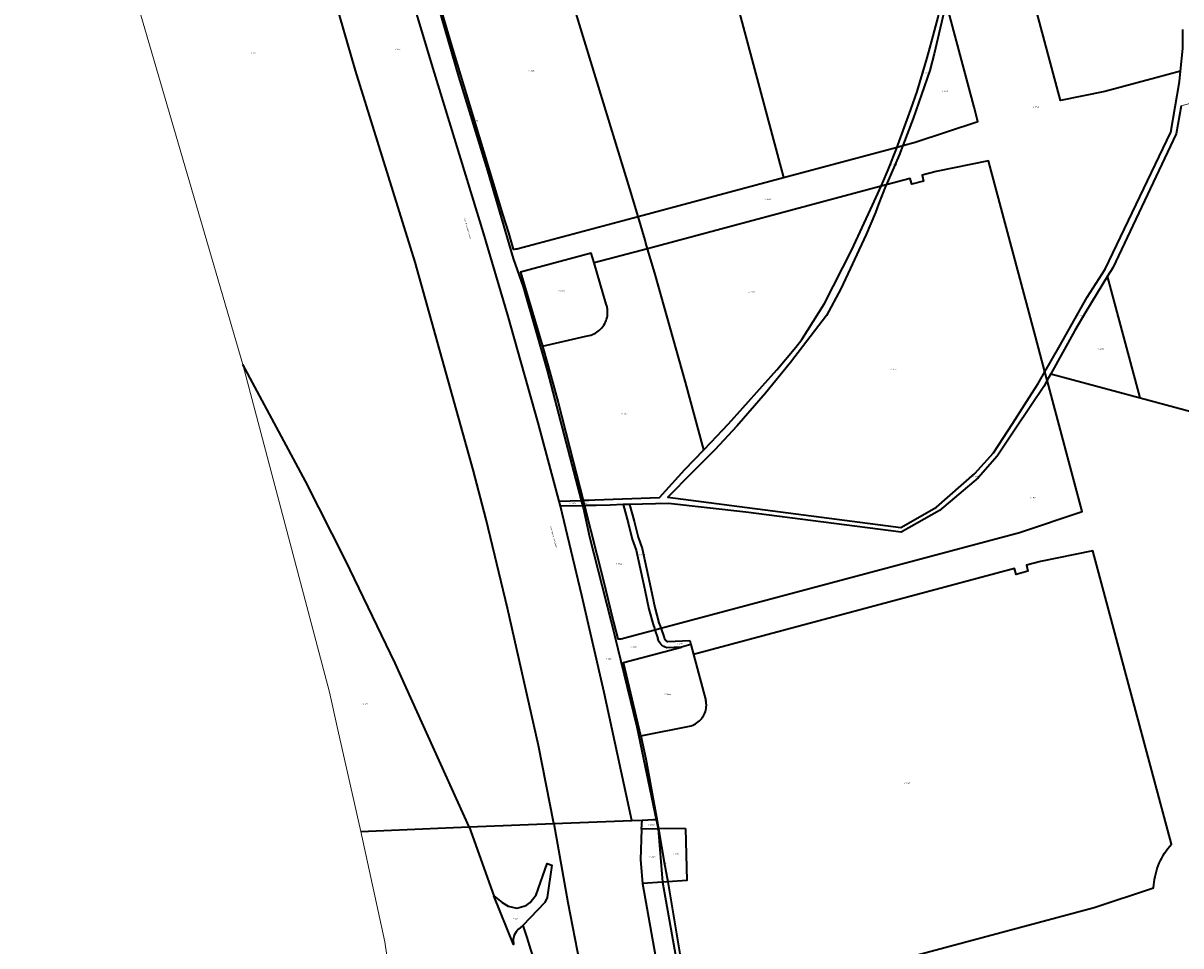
# Model space of a CAD drawing. Header units: metres. Extents: x 102498 to 104230, y 417239 to 420360.
# Tile 4 of 12: x 102528 to 103286, y 418372 to 418976. Entities that reach past the tile are written whole.
import ezdxf
from ezdxf.enums import TextEntityAlignment as Align
from ezdxf.lldxf.tags import DXFTag

# ---------------------------------------------------------------- set-up
doc = ezdxf.new("R2010")
doc.units = ezdxf.units.M
for name, color, linetype, lineweight in [('B-WE-KG-GRENS_PERCEEL-GV', 150, 'Continuous', 18), ('B-WE-KG-GRENS_PERCEEL-S @ 0.5', 150, 'Continuous', 25), ('B-WE-OG-BEBOUWING_STRAATNAAM-T18', 10, 'Continuous', 18), ('N-WE-KG-GRENS_KADASTRAAL-G', 150, 'KG-KADASTRAAL', 35)]:
    doc.layers.add(name, color=color, linetype=linetype, lineweight=lineweight)
doc.styles.add('NLCS-ISO', font='NLCS-ISO.ttf')
doc.styles.add('NLCS-ISO-ANNOTATIEF-T18', font='NLCS-ISO.ttf', dxfattribs={"height": 1.8})
doc.styles.get("Standard").update_dxf_attribs({"font": 'arial.ttf'})
tags = doc.linetypes.add('KG-KADASTRAAL', pattern='A,5.5,-2,["K",Standard,S=1.8,R=0,X=0,Y=-0.9],-2,5.5,-2,[5,NLCS.SHX,S=0.75,R=0,X=0,Y=0],-2', length=19).pattern_tags.tags
tags[6] = DXFTag(74, 10)

# ---------------------------------------------------------------- blocks, each defined once
blk = doc.blocks.new('SKG-PERCEELNUMMER-SO')
at = {"style": 'NLCS-ISO', "oblique": 10, "flags": 1}
for tag, p in [('GEMEENTECODE', (0, 2.6)), ('PERCEELGROOTTE', (0, -2.4))]:
    blk.add_attdef(tag, text='', height=1.8, dxfattribs=at).set_placement(p, align=Align.MIDDLE_CENTER)
at = {"style": 'NLCS-ISO', "oblique": 10}
blk.add_attdef('SECTIE', text='', height=1.8, dxfattribs=at).set_placement((-0.5, 0), align=Align.MIDDLE_RIGHT)
blk.add_attdef('PERCEELNUMMER', text='', height=1.8, dxfattribs=at).set_placement((0.5, 0), align=Align.MIDDLE_LEFT)

msp = doc.modelspace()

# ---------------------------------------------------------------- linework, layer by layer
at = {"layer": 'B-WE-KG-GRENS_PERCEEL-GV'}
for points in [[(102652.957, 419324.337), (102650.226, 419338.626), (102528.416, 419319.664), (102546.38, 419220.78), (102561.173, 419159.743), (102599.37, 419002.14), (102672.151, 418752.275), (102713.308, 418675.811), (102739.355, 418624.013), (102772.019, 418556.688), (102793.56, 418508.746), (102820.484, 418449.499), (102875.777, 418451.655), (102865.854, 418502.705), (102845.452, 418592.773), (102831.521, 418650.631), (102823.048, 418683.314), (102785.037, 418819.338), (102746.069, 418944.691), (102730.631, 418997.826), (102712.308, 419065.91), (102690.239, 419148.459), (102682.204, 419182.834), (102655.29, 419312.129)], [(103130.692, 418996.496), (103122.756, 419026.14), (103094.579, 419131.403), (103091.765, 419141.913), (103057.483, 419134.906), (103048.3, 419132.447), (103049.334, 419128.583), (103041.606, 419126.515), (103040.572, 419130.379), (102963.278, 419109.688), (103026.191, 418874.662), (103100.646, 418894.593), (103101.131, 418895.822), (103104.639, 418905.446), (103109.602, 418919.17), (103113.761, 418930.902), (103119.029, 418948.669), (103120.243, 418952.973), (103122.681, 418961.698), (103127.582, 418979.658)], [(102865.114, 419069.098), (102870.806, 419047.739), (102892.62, 418974.965), (102925.652, 418867.317), (102930.997, 418849.18), (103026.191, 418874.662), (102963.278, 419109.688), (102861.952, 419082.564)], [(103130.692, 418996.496), (103127.582, 418979.658), (103122.681, 418961.698), (103120.243, 418952.973), (103119.029, 418948.669), (103113.761, 418930.902), (103109.602, 418919.17), (103104.639, 418905.446), (103101.131, 418895.822), (103100.646, 418894.593), (103104.353, 418895.585), (103111.136, 418913.404), (103122.113, 418944.826), (103124.847, 418955.691), (103132.646, 418989.194)], [(103104.353, 418895.585), (103112.332, 418897.721), (103153.465, 418911.42), (103150.972, 418920.736), (103132.646, 418989.194), (103124.847, 418955.691), (103122.113, 418944.826), (103111.136, 418913.404)], [(103375.64, 418699.246), (103425.977, 418892.816), (103398.398, 418900.233), (103398.049, 418900.327), (103397.74, 418900.41), (103397.431, 418900.493), (103337.249, 418916.678), (103302.819, 418925.937), (103286.534, 418921.578), (103283.39, 418903.186), (103241.748, 418815.518), (103238.373, 418810.022), (103259.678, 418730.432)], [(102930.997, 418849.18), (102935.593, 418833.587), (102936.153, 418831.685), (102937.218, 418828.071), (103090.206, 418869.024), (103090.897, 418870.516), (103091.138, 418871.036), (103094.772, 418879.713), (103100.646, 418894.593), (103026.191, 418874.662)], [(103090.897, 418870.516), (103090.206, 418869.024), (103093.387, 418869.875), (103093.995, 418871.252), (103101.92, 418889.193), (103104.353, 418895.585), (103100.646, 418894.593), (103094.772, 418879.713), (103091.138, 418871.036)], [(103163.787, 418694.471), (103176.28, 418713.838), (103187.123, 418730.648), (103193.049, 418739.834), (103197.363, 418747.431), (103191.166, 418770.58), (103160.367, 418885.636), (103126.085, 418878.628), (103116.902, 418876.17), (103117.936, 418872.306), (103110.208, 418870.237), (103109.174, 418874.101), (103093.387, 418869.875), (103093.224, 418869.506), (103088.487, 418857.259), (103086.385, 418851.826), (103080.264, 418837.33), (103063.802, 418801.805), (103054.369, 418784.258), (103030.72, 418753.574), (103014.394, 418733.402), (102995.745, 418711.939), (102981.312, 418696.344), (102975.495, 418690.604), (102966.378, 418681.609), (102950.51, 418665.333), (103102.953, 418645.434), (103126.286, 418658.828), (103151.389, 418680.768)], [(102895.897, 418659.774), (102896.706, 418659.796), (102899.662, 418659.875), (102903.678, 418659.982), (102912.676, 418660.221), (102921.351, 418660.452), (102921.363, 418660.452), (102925.459, 418660.561), (102950.857, 418661.238), (103001.473, 418655.569), (103103.358, 418642.406), (103128.431, 418656.558), (103153.69, 418678.057), (103166.125, 418692.281), (103177.479, 418709.232), (103188.17, 418725.192), (103196.556, 418737.711), (103198.852, 418741.868), (103197.363, 418747.431), (103193.049, 418739.834), (103187.123, 418730.648), (103176.28, 418713.838), (103163.787, 418694.471), (103151.389, 418680.768), (103126.286, 418658.828), (103102.953, 418645.434), (102950.51, 418665.333), (102966.378, 418681.609), (102975.495, 418690.604), (102981.312, 418696.344), (102995.745, 418711.939), (103014.394, 418733.402), (103030.72, 418753.574), (103054.369, 418784.258), (103063.802, 418801.805), (103080.264, 418837.33), (103086.385, 418851.826), (103088.487, 418857.259), (103093.224, 418869.506), (103093.387, 418869.875), (103090.206, 418869.024), (103084.445, 418856.581), (103070.851, 418827.219), (103053.065, 418792.113), (103038.213, 418768.567), (103034.23, 418763.504), (103021.834, 418748.661), (103012.419, 418738.274), (102999.691, 418723.886), (102990.276, 418713.388), (102978.647, 418701.167), (102973.96, 418696.279), (102961.617, 418683.409), (102944.934, 418665.053), (102902.776, 418663.558), (102898.815, 418663.418), (102895.019, 418663.284), (102895.797, 418660.171)], [(102999.691, 418723.886), (103012.419, 418738.274), (103021.834, 418748.661), (103034.23, 418763.504), (103038.213, 418768.567), (103053.065, 418792.113), (103070.851, 418827.219), (103084.445, 418856.581), (103090.206, 418869.024), (102937.218, 418828.071), (102941.955, 418811.999), (102961.963, 418740.62), (102973.96, 418696.279), (102978.647, 418701.167), (102990.276, 418713.388)], [(102973.96, 418696.279), (102961.963, 418740.62), (102941.955, 418811.999), (102937.218, 418828.071), (102902.277, 418818.718), (102910.17, 418791.701), (102910.498, 418790.657), (102910.752, 418789.592), (102910.931, 418788.513), (102911.035, 418787.423), (102911.063, 418786.329), (102911.014, 418785.236), (102910.889, 418784.148), (102910.688, 418783.072), (102910.413, 418782.013), (102910.065, 418780.975), (102909.645, 418779.965), (102909.156, 418778.986), (102908.6, 418778.043), (102907.979, 418777.142), (102907.297, 418776.286), (102906.557, 418775.479), (102905.763, 418774.726), (102904.918, 418774.031), (102904.027, 418773.396), (102903.093, 418772.824), (102902.122, 418772.319), (102901.118, 418771.883), (102900.086, 418771.518), (102899.032, 418771.226), (102897.959, 418771.009), (102896.874, 418770.866), (102868.385, 418764.151), (102872.195, 418751.152), (102876.315, 418736.101), (102878.688, 418727.433), (102888.592, 418689.006), (102895.019, 418663.284), (102898.815, 418663.418), (102902.776, 418663.558), (102944.934, 418665.053), (102961.617, 418683.409)], [(102910.17, 418791.701), (102902.277, 418818.718), (102900.403, 418825.134), (102854.129, 418812.754), (102868.385, 418764.151), (102896.874, 418770.866), (102897.959, 418771.009), (102899.032, 418771.226), (102900.086, 418771.518), (102901.118, 418771.883), (102902.122, 418772.319), (102903.093, 418772.824), (102904.027, 418773.396), (102904.918, 418774.031), (102905.763, 418774.726), (102906.557, 418775.479), (102907.297, 418776.286), (102907.979, 418777.142), (102908.6, 418778.043), (102909.156, 418778.986), (102909.645, 418779.965), (102910.065, 418780.975), (102910.413, 418782.013), (102910.688, 418783.072), (102910.889, 418784.148), (102911.014, 418785.236), (102911.063, 418786.329), (102911.035, 418787.423), (102910.931, 418788.513), (102910.752, 418789.592), (102910.498, 418790.657)], [(103201.219, 418746.154), (103259.678, 418730.432), (103238.373, 418810.022), (103224.076, 418786.742), (103216.882, 418774.516)], [(102749.583, 418446.415), (102800, 418448.7), (102820.484, 418449.499), (102793.56, 418508.746), (102772.019, 418556.688), (102739.355, 418624.013), (102713.308, 418675.811), (102672.151, 418752.275), (102729.007, 418537.687), (102734.481, 418512.922)], [(102925.459, 418660.561), (102928.368, 418649.582), (102931.029, 418639.054), (102933.682, 418631.747), (102939.276, 418605.571), (102941.901, 418593.034), (102944.69, 418583.086), (102945.649, 418580.361), (102945.961, 418579.472), (103180.702, 418642.309), (103221.836, 418656.008), (103198.852, 418741.868), (103196.556, 418737.711), (103188.17, 418725.192), (103177.479, 418709.232), (103166.125, 418692.281), (103153.69, 418678.057), (103128.431, 418656.558), (103103.358, 418642.406), (103001.473, 418655.569), (102950.857, 418661.238)], [(102879.441, 418662.732), (102880.149, 418659.355), (102894.695, 418659.742), (102894.476, 418660.568), (102894.235, 418661.491), (102893.774, 418663.24)], [(102933.585, 418453.91), (102941.204, 418454.207), (102942.951, 418454.275), (102930.237, 418515.012), (102915.495, 418575.087), (102913.182, 418584.514), (102899.288, 418639.346), (102894.993, 418658.609), (102894.695, 418659.742), (102880.149, 418659.355), (102894.128, 418601.051), (102908.911, 418537.342), (102926.937, 418453.651)], [(102893.774, 418663.24), (102894.235, 418661.491), (102894.476, 418660.568), (102894.695, 418659.742), (102895.897, 418659.774), (102895.797, 418660.171), (102895.019, 418663.284), (102894.832, 418663.277)], [(102942.951, 418454.275), (102943.534, 418451.18), (102944.116, 418448.085), (102944.436, 418448.089), (102943.529, 418453.316), (102936.143, 418494.103), (102932.745, 418509.003), (102921.367, 418557.004), (102959.376, 418567.167), (102949.85, 418566.771), (102948.76, 418567.146), (102947.96, 418567.528), (102947.208, 418567.996), (102946.513, 418568.548), (102945.885, 418569.173), (102945.331, 418569.866), (102944.859, 418570.616), (102944.473, 418571.414), (102944.181, 418572.251), (102944.034, 418572.893), (102942.086, 418578.435), (102921.55, 418572.938), (102920.785, 418572.758), (102920.011, 418572.628), (102919.23, 418572.546), (102918.445, 418572.513), (102917.66, 418572.53), (102914.955, 418583.555), (102908.113, 418611.438), (102895.897, 418659.774), (102894.695, 418659.742), (102894.993, 418658.609), (102899.288, 418639.346), (102913.182, 418584.514), (102915.495, 418575.087), (102930.237, 418515.012)], [(102896.706, 418659.796), (102895.897, 418659.774), (102908.113, 418611.438), (102914.955, 418583.555), (102917.66, 418572.53), (102918.445, 418572.513), (102919.23, 418572.546), (102920.011, 418572.628), (102920.785, 418572.758), (102921.55, 418572.938), (102942.086, 418578.435), (102942.018, 418578.628), (102941.675, 418579.603), (102940.874, 418581.882), (102938.013, 418592.084), (102935.362, 418604.743), (102929.828, 418630.641), (102927.201, 418637.878), (102924.496, 418648.58), (102921.351, 418660.452), (102912.676, 418660.221), (102903.678, 418659.982), (102899.662, 418659.875)], [(102921.351, 418660.452), (102924.496, 418648.58), (102927.201, 418637.878), (102929.828, 418630.641), (102935.362, 418604.743), (102938.013, 418592.084), (102940.874, 418581.882), (102941.675, 418579.603), (102942.018, 418578.628), (102942.086, 418578.435), (102945.961, 418579.472), (102945.649, 418580.361), (102944.69, 418583.086), (102941.901, 418593.034), (102939.276, 418605.571), (102933.682, 418631.747), (102931.029, 418639.054), (102928.368, 418649.582), (102925.459, 418660.561), (102921.363, 418660.452)], [(102942.086, 418578.435), (102944.034, 418572.893), (102944.181, 418572.251), (102944.473, 418571.414), (102944.859, 418570.616), (102945.331, 418569.866), (102945.885, 418569.173), (102946.513, 418568.548), (102947.208, 418567.996), (102947.96, 418567.528), (102948.76, 418567.146), (102949.85, 418566.771), (102959.376, 418567.167), (102965.618, 418568.836), (102964.935, 418571.4), (102950.439, 418570.799), (102950.278, 418570.854), (102949.886, 418571.042), (102949.516, 418571.272), (102949.175, 418571.542), (102948.867, 418571.849), (102948.595, 418572.188), (102948.363, 418572.556), (102948.175, 418572.948), (102948.031, 418573.359), (102947.909, 418573.894), (102947.846, 418574.112), (102946.068, 418579.169), (102945.961, 418579.472)], [(102975.362, 418532.249), (102967.328, 418562.417), (102965.618, 418568.836), (102959.376, 418567.167), (102921.367, 418557.004), (102932.745, 418509.003), (102965.801, 418515.713), (102966.793, 418516.059), (102967.756, 418516.477), (102968.685, 418516.967), (102969.575, 418517.525), (102970.421, 418518.148), (102971.217, 418518.832), (102971.961, 418519.574), (102972.646, 418520.369), (102973.271, 418521.214), (102973.83, 418522.103), (102974.321, 418523.031), (102974.742, 418523.993), (102975.089, 418524.985), (102975.361, 418525.999), (102975.557, 418527.031), (102975.675, 418528.074), (102975.714, 418529.124), (102975.675, 418530.173), (102975.557, 418531.217)], [(102944.116, 418448.085), (102943.534, 418451.18), (102942.951, 418454.275), (102941.204, 418454.207), (102933.585, 418453.91), (102933.347, 418447.964)], [(102944.116, 418448.085), (102933.347, 418447.964), (102932.547, 418427.98), (102933.806, 418412.282), (102947.096, 418413.199)], [(102944.436, 418448.089), (102944.116, 418448.085), (102947.096, 418413.199), (102950.45, 418413.431), (102948.19, 418426.455)], [(102944.436, 418448.089), (102948.19, 418426.455), (102950.45, 418413.431), (102963.012, 418414.298), (102962.145, 418448.287)], [(102855.458, 418384.864), (102870, 418400), (102871.4, 418403.3), (102874.5, 418424.4), (102871.4, 418425.5), (102864.2, 418405), (102860.4, 418400), (102857.8, 418398), (102851.7, 418396.3), (102846, 418397.6), (102842, 418400), (102836.5, 418404.4), (102849.543, 418372.454), (102849.294, 418375.657), (102849.953, 418378.596), (102851.107, 418380.629), (102852.7, 418382.469), (102855.3, 418384.7)]]:
    msp.add_lwpolyline(points, close=True, dxfattribs=at)
for points in [[(103132.646, 418989.194), (103150.972, 418920.736), (103153.465, 418911.42), (103112.332, 418897.721), (103104.353, 418895.585), (103101.92, 418889.193), (103093.995, 418871.252), (103093.387, 418869.875), (103109.174, 418874.101), (103110.208, 418870.237), (103117.936, 418872.306), (103116.902, 418876.17), (103126.085, 418878.628), (103160.367, 418885.636), (103191.166, 418770.58), (103197.363, 418747.431), (103206.462, 418763.454), (103225.136, 418796.339), (103236.837, 418814.589), (103279.7, 418904.42), (103285.553, 418937.576), (103286.188, 418944.26), (103269.951, 418939.914), (103236.659, 418931.002), (103207.579, 418925.058), (103145.621, 419156.516)], [(103145.621, 419156.516), (103207.579, 418925.058), (103236.659, 418931.002), (103269.951, 418939.914), (103286.188, 418944.26), (103287.609, 418959.209)], [(102792.527, 419017.026), (102808.942, 418961.045), (102820.608, 418922.196), (102842.559, 418850.044), (102846.097, 418838.394), (102849.329, 418827.75), (102850.138, 418827.778), (102850.942, 418827.859), (102851.74, 418827.991), (102852.528, 418828.175), (102930.997, 418849.18), (102925.652, 418867.317), (102892.62, 418974.965), (102870.806, 419047.739)], [(102730.631, 418997.826), (102746.069, 418944.691), (102785.037, 418819.338), (102823.048, 418683.314), (102831.521, 418650.631), (102845.452, 418592.773), (102865.854, 418502.705), (102875.777, 418451.655), (102926.937, 418453.651), (102908.911, 418537.342), (102894.128, 418601.051), (102880.149, 418659.355), (102879.441, 418662.732), (102865.58, 418713.964), (102845.828, 418784.429), (102829.887, 418838.521), (102796.91, 418945.99), (102774.628, 419020.324)], [(102774.628, 419020.324), (102796.91, 418945.99), (102829.887, 418838.521), (102845.828, 418784.429), (102865.58, 418713.964), (102879.441, 418662.732), (102893.774, 418663.24), (102871.393, 418748.232), (102855.728, 418803.132), (102849.176, 418821.55), (102832.356, 418878.963), (102813.489, 418940.704), (102797.404, 418996.078)], [(102797.404, 418996.078), (102813.489, 418940.704), (102832.356, 418878.963), (102849.176, 418821.55), (102855.728, 418803.132), (102871.393, 418748.232), (102893.774, 418663.24), (102894.832, 418663.277), (102895.019, 418663.284), (102888.592, 418689.006), (102878.688, 418727.433), (102876.315, 418736.101), (102872.195, 418751.152), (102868.385, 418764.151), (102854.129, 418812.754), (102900.403, 418825.134), (102902.277, 418818.718), (102937.218, 418828.071), (102936.153, 418831.685), (102935.593, 418833.587), (102930.997, 418849.18), (102852.528, 418828.175), (102851.74, 418827.991), (102850.942, 418827.859), (102850.138, 418827.778), (102849.329, 418827.75), (102846.097, 418838.394), (102842.559, 418850.044), (102820.608, 418922.196), (102808.942, 418961.045), (102792.527, 419017.026)], [(103287.609, 418959.209), (103286.188, 418944.26), (103285.553, 418937.576), (103279.7, 418904.42), (103236.837, 418814.589), (103225.136, 418796.339), (103206.462, 418763.454), (103197.363, 418747.431), (103198.852, 418741.868), (103201.219, 418746.154), (103216.882, 418774.516), (103224.076, 418786.742), (103238.373, 418810.022), (103241.748, 418815.518), (103283.39, 418903.186), (103286.534, 418921.578)], [(103375.64, 418699.246), (103259.678, 418730.432), (103201.219, 418746.154), (103198.852, 418741.868), (103221.836, 418656.008), (103180.702, 418642.309), (102945.961, 418579.472), (102946.068, 418579.169), (102947.846, 418574.112), (102947.909, 418573.894), (102948.031, 418573.359), (102948.175, 418572.948), (102948.363, 418572.556), (102948.595, 418572.188), (102948.867, 418571.849), (102949.175, 418571.542), (102949.516, 418571.272), (102949.886, 418571.042), (102950.278, 418570.854), (102950.439, 418570.799), (102964.935, 418571.4), (102965.618, 418568.836), (102967.328, 418562.417), (103177.528, 418618.685), (103178.563, 418614.821), (103186.29, 418616.89), (103185.256, 418620.754), (103194.456, 418623.216), (103228.738, 418630.223), (103280.171, 418438.083), (103278.971, 418436.682), (103277.829, 418435.234), (103276.745, 418433.742), (103275.723, 418432.207), (103274.762, 418430.633), (103273.865, 418429.021), (103273.034, 418427.374), (103272.27, 418425.696), (103271.573, 418423.988), (103270.945, 418422.254), (103270.388, 418420.496), (103269.901, 418418.717), (103269.486, 418416.92), (103269.143, 418415.108), (103268.874, 418413.283), (103268.677, 418411.449), (103268.555, 418409.609), (103229.693, 418396.672), (102969.697, 418327.074)], [(102969.697, 418327.074), (103229.693, 418396.672), (103268.555, 418409.609), (103268.677, 418411.449), (103268.874, 418413.283), (103269.143, 418415.108), (103269.486, 418416.92), (103269.901, 418418.717), (103270.388, 418420.496), (103270.945, 418422.254), (103271.573, 418423.988), (103272.27, 418425.696), (103273.034, 418427.374), (103273.865, 418429.021), (103274.762, 418430.633), (103275.723, 418432.207), (103276.745, 418433.742), (103277.829, 418435.234), (103278.971, 418436.682), (103280.171, 418438.083), (103228.738, 418630.223), (103194.456, 418623.216), (103185.256, 418620.754), (103186.29, 418616.89), (103178.563, 418614.821), (103177.528, 418618.685), (102967.328, 418562.417), (102975.362, 418532.249), (102975.557, 418531.217), (102975.675, 418530.173), (102975.714, 418529.124), (102975.675, 418528.074), (102975.557, 418527.031), (102975.361, 418525.999), (102975.089, 418524.985), (102974.742, 418523.993), (102974.321, 418523.031), (102973.83, 418522.103), (102973.271, 418521.214), (102972.646, 418520.369), (102971.961, 418519.574), (102971.217, 418518.832), (102970.421, 418518.148), (102969.575, 418517.525), (102968.685, 418516.967), (102967.756, 418516.477), (102966.793, 418516.059), (102965.801, 418515.713), (102932.745, 418509.003), (102936.143, 418494.103), (102943.529, 418453.316), (102944.436, 418448.089), (102962.145, 418448.287), (102963.012, 418414.298), (102950.45, 418413.431), (102953.84, 418393.89), (102963.072, 418337.606)], [(102954.786, 418294.798), (102933.806, 418412.282), (102932.547, 418427.98), (102933.347, 418447.964), (102933.585, 418453.91), (102926.937, 418453.651), (102875.777, 418451.655), (102885, 418400), (102897.204, 418337.171)], [(102860.642, 418369.18), (102858.085, 418377.034), (102855.458, 418384.864), (102855.3, 418384.7), (102852.7, 418382.469), (102851.107, 418380.629), (102849.953, 418378.596), (102849.294, 418375.657), (102849.543, 418372.454), (102836.5, 418404.4), (102820.484, 418449.499), (102800, 418448.7), (102749.583, 418446.415), (102765.17, 418374.09), (102805.01, 418102.07)], [(102897.204, 418337.171), (102885, 418400), (102875.777, 418451.655), (102820.484, 418449.499), (102836.5, 418404.4), (102842, 418400), (102846, 418397.6), (102851.7, 418396.3), (102857.8, 418398), (102860.4, 418400), (102864.2, 418405), (102871.4, 418425.5), (102874.5, 418424.4), (102871.4, 418403.3), (102870, 418400), (102855.458, 418384.864), (102858.085, 418377.034), (102860.642, 418369.18)], [(102978.571, 418235.755), (102947.096, 418413.199), (102933.806, 418412.282), (102954.786, 418294.798)], [(102963.072, 418337.606), (102953.84, 418393.89), (102950.45, 418413.431), (102947.096, 418413.199), (102978.571, 418235.755)]]:
    msp.add_lwpolyline(points, dxfattribs=at)
at = {"layer": 'N-WE-KG-GRENS_KADASTRAAL-G'}
for points in [[(102716.211, 419348.981), (102724.527, 419296.516), (102735.431, 419240.298), (102739.92, 419221.207), (102756.513, 419149.45), (102774.719, 419077.857), (102779.048, 419060.977), (102784.642, 419041.199), (102797.404, 418996.078), (102813.489, 418940.704), (102832.356, 418878.963), (102849.176, 418821.55), (102855.728, 418803.132), (102871.393, 418748.232), (102893.774, 418663.24)], [(102879.441, 418662.732), (102865.58, 418713.964), (102845.828, 418784.429), (102829.887, 418838.521), (102796.91, 418945.99), (102774.628, 419020.324), (102752.136, 419103.422), (102731.366, 419188.257), (102714.23, 419268.249), (102713.628, 419281.529), (102700.7, 419346.483)], [(102875.777, 418451.655), (102865.854, 418502.705), (102845.452, 418592.773), (102831.521, 418650.631), (102823.048, 418683.314), (102785.037, 418819.338), (102746.069, 418944.691), (102730.631, 418997.826), (102712.308, 419065.91), (102690.239, 419148.459), (102682.204, 419182.834), (102655.29, 419312.129), (102652.957, 419324.337)], [(103286.188, 418944.26), (103269.951, 418939.914), (103236.659, 418931.002), (103207.579, 418925.058), (103145.621, 419156.516)], [(102963.278, 419109.688), (103026.191, 418874.662)], [(102930.997, 418849.18), (102925.652, 418867.317), (102892.62, 418974.965), (102870.806, 419047.739), (102865.114, 419069.098)], [(102792.527, 419017.026), (102808.942, 418961.045), (102820.608, 418922.196), (102842.559, 418850.044), (102846.097, 418838.394), (102849.329, 418827.75), (102850.138, 418827.778), (102850.942, 418827.859), (102851.74, 418827.991), (102852.528, 418828.175), (102930.997, 418849.18)], [(103100.646, 418894.593), (103101.131, 418895.822), (103104.639, 418905.446), (103109.602, 418919.17), (103113.761, 418930.902), (103119.029, 418948.669), (103120.243, 418952.973), (103122.681, 418961.698), (103127.582, 418979.658), (103130.692, 418996.496)], [(103104.353, 418895.585), (103112.332, 418897.721), (103153.465, 418911.42), (103150.972, 418920.736), (103132.646, 418989.194)], [(103132.646, 418989.194), (103124.847, 418955.691), (103122.113, 418944.826), (103111.136, 418913.404), (103104.353, 418895.585)], [(103286.188, 418944.26), (103287.609, 418959.209), (103287.662, 418971.586)], [(103197.363, 418747.431), (103206.462, 418763.454), (103225.136, 418796.339), (103236.837, 418814.589), (103279.7, 418904.42), (103285.553, 418937.576), (103286.188, 418944.26)], [(103286.534, 418921.578), (103283.39, 418903.186), (103241.748, 418815.518), (103238.373, 418810.022)], [(103026.191, 418874.662), (103100.646, 418894.593)], [(103090.897, 418870.516), (103091.138, 418871.036), (103094.772, 418879.713), (103100.646, 418894.593)], [(103104.353, 418895.585), (103101.92, 418889.193), (103093.995, 418871.252)], [(103100.646, 418894.593), (103104.353, 418895.585)], [(103197.363, 418747.431), (103191.166, 418770.58), (103160.367, 418885.636), (103126.085, 418878.628), (103116.902, 418876.17), (103117.936, 418872.306), (103110.208, 418870.237), (103109.174, 418874.101), (103093.387, 418869.875)], [(102930.997, 418849.18), (103026.191, 418874.662)], [(103093.995, 418871.252), (103093.387, 418869.875)], [(103090.206, 418869.024), (102937.218, 418828.071)], [(103084.445, 418856.581), (103090.206, 418869.024)], [(103093.387, 418869.875), (103093.224, 418869.506), (103088.487, 418857.259)], [(103090.206, 418869.024), (103090.897, 418870.516)], [(103093.387, 418869.875), (103090.206, 418869.024)], [(103088.487, 418857.259), (103086.385, 418851.826), (103080.264, 418837.33), (103063.802, 418801.805), (103054.369, 418784.258), (103030.72, 418753.574), (103014.394, 418733.402), (102995.745, 418711.939), (102981.312, 418696.344), (102975.495, 418690.604)], [(102999.691, 418723.886), (103012.419, 418738.274), (103021.834, 418748.661), (103034.23, 418763.504), (103038.213, 418768.567), (103053.065, 418792.113), (103070.851, 418827.219), (103084.445, 418856.581)], [(102935.593, 418833.587), (102930.997, 418849.18)], [(102936.153, 418831.685), (102935.593, 418833.587)], [(102937.218, 418828.071), (102902.277, 418818.718)], [(102937.218, 418828.071), (102936.153, 418831.685)], [(102973.96, 418696.279), (102961.963, 418740.62), (102941.955, 418811.999), (102937.218, 418828.071)], [(102902.277, 418818.718), (102900.403, 418825.134), (102854.129, 418812.754), (102868.385, 418764.151)], [(102910.17, 418791.701), (102902.277, 418818.718)], [(103238.373, 418810.022), (103224.076, 418786.742), (103216.882, 418774.516), (103201.219, 418746.154)], [(103259.678, 418730.432), (103238.373, 418810.022)], [(102896.874, 418770.866), (102897.959, 418771.009), (102899.032, 418771.226), (102900.086, 418771.518), (102901.118, 418771.883), (102902.122, 418772.319), (102903.093, 418772.824), (102904.027, 418773.396), (102904.918, 418774.031), (102905.763, 418774.726), (102906.557, 418775.479), (102907.297, 418776.286), (102907.979, 418777.142), (102908.6, 418778.043), (102909.156, 418778.986), (102909.645, 418779.965), (102910.065, 418780.975), (102910.413, 418782.013), (102910.688, 418783.072), (102910.889, 418784.148), (102911.014, 418785.236), (102911.063, 418786.329), (102911.035, 418787.423), (102910.931, 418788.513), (102910.752, 418789.592), (102910.498, 418790.657), (102910.17, 418791.701)], [(102868.385, 418764.151), (102896.874, 418770.866)], [(102868.385, 418764.151), (102872.195, 418751.152), (102876.315, 418736.101), (102878.688, 418727.433), (102888.592, 418689.006), (102895.019, 418663.284)], [(102820.484, 418449.499), (102793.56, 418508.746), (102772.019, 418556.688), (102739.355, 418624.013), (102713.308, 418675.811), (102672.151, 418752.275)], [(103187.123, 418730.648), (103193.049, 418739.834), (103197.363, 418747.431)], [(103198.852, 418741.868), (103197.363, 418747.431)], [(103201.219, 418746.154), (103198.852, 418741.868)], [(103201.219, 418746.154), (103259.678, 418730.432)], [(102945.961, 418579.472), (103180.702, 418642.309), (103221.836, 418656.008), (103198.852, 418741.868)], [(103198.852, 418741.868), (103196.556, 418737.711), (103188.17, 418725.192)], [(103176.28, 418713.838), (103187.123, 418730.648)], [(103259.678, 418730.432), (103375.64, 418699.246)], [(102973.96, 418696.279), (102978.647, 418701.167), (102990.276, 418713.388), (102999.691, 418723.886)], [(103188.17, 418725.192), (103177.479, 418709.232)], [(103163.787, 418694.471), (103176.28, 418713.838)], [(103177.479, 418709.232), (103166.125, 418692.281), (103153.69, 418678.057)], [(102975.495, 418690.604), (102966.378, 418681.609), (102950.51, 418665.333), (103102.953, 418645.434), (103126.286, 418658.828), (103151.389, 418680.768), (103163.787, 418694.471)], [(102961.617, 418683.409), (102973.96, 418696.279)], [(102902.776, 418663.558), (102944.934, 418665.053), (102961.617, 418683.409)], [(103153.69, 418678.057), (103128.431, 418656.558), (103103.358, 418642.406), (103001.473, 418655.569), (102950.857, 418661.238), (102925.459, 418660.561)], [(102879.441, 418662.732), (102893.774, 418663.24)], [(102880.149, 418659.355), (102879.441, 418662.732)], [(102894.695, 418659.742), (102880.149, 418659.355)], [(102926.937, 418453.651), (102908.911, 418537.342), (102894.128, 418601.051), (102880.149, 418659.355)], [(102893.774, 418663.24), (102894.832, 418663.277)], [(102893.774, 418663.24), (102894.235, 418661.491), (102894.476, 418660.568), (102894.695, 418659.742)], [(102895.897, 418659.774), (102894.695, 418659.742)], [(102894.695, 418659.742), (102894.993, 418658.609), (102899.288, 418639.346), (102913.182, 418584.514), (102915.495, 418575.087)], [(102894.832, 418663.277), (102895.019, 418663.284)], [(102895.019, 418663.284), (102898.815, 418663.418)], [(102895.019, 418663.284), (102895.797, 418660.171), (102895.897, 418659.774)], [(102896.706, 418659.796), (102895.897, 418659.774)], [(102895.897, 418659.774), (102908.113, 418611.438), (102914.955, 418583.555), (102917.66, 418572.53), (102918.445, 418572.513), (102919.23, 418572.546), (102920.011, 418572.628), (102920.785, 418572.758), (102921.55, 418572.938), (102942.086, 418578.435)], [(102899.662, 418659.875), (102896.706, 418659.796)], [(102898.815, 418663.418), (102902.776, 418663.558)], [(102903.678, 418659.982), (102899.662, 418659.875)], [(102912.676, 418660.221), (102903.678, 418659.982)], [(102921.351, 418660.452), (102912.676, 418660.221)], [(102921.351, 418660.452), (102924.496, 418648.58), (102927.201, 418637.878), (102929.828, 418630.641), (102935.362, 418604.743), (102938.013, 418592.084), (102940.874, 418581.882), (102941.675, 418579.603)], [(102921.363, 418660.452), (102921.351, 418660.452)], [(102925.459, 418660.561), (102921.363, 418660.452)], [(102925.459, 418660.561), (102928.368, 418649.582), (102931.029, 418639.054), (102933.682, 418631.747), (102939.276, 418605.571), (102941.901, 418593.034), (102944.69, 418583.086), (102945.649, 418580.361)], [(102969.697, 418327.074), (103229.693, 418396.672), (103268.555, 418409.609), (103268.677, 418411.449), (103268.874, 418413.283), (103269.143, 418415.108), (103269.486, 418416.92), (103269.901, 418418.717), (103270.388, 418420.496), (103270.945, 418422.254), (103271.573, 418423.988), (103272.27, 418425.696), (103273.034, 418427.374), (103273.865, 418429.021), (103274.762, 418430.633), (103275.723, 418432.207), (103276.745, 418433.742), (103277.829, 418435.234), (103278.971, 418436.682), (103280.171, 418438.083), (103228.738, 418630.223), (103194.456, 418623.216), (103185.256, 418620.754), (103186.29, 418616.89), (103178.563, 418614.821), (103177.528, 418618.685), (102967.328, 418562.417)], [(102941.675, 418579.603), (102942.018, 418578.628)], [(102942.018, 418578.628), (102942.086, 418578.435)], [(102942.086, 418578.435), (102945.961, 418579.472)], [(102942.086, 418578.435), (102944.034, 418572.893)], [(102945.649, 418580.361), (102945.961, 418579.472)], [(102945.961, 418579.472), (102946.068, 418579.169)], [(102946.068, 418579.169), (102947.846, 418574.112)], [(102915.495, 418575.087), (102930.237, 418515.012), (102942.951, 418454.275)], [(102949.85, 418566.771), (102948.76, 418567.146), (102947.96, 418567.528), (102947.208, 418567.996), (102946.513, 418568.548), (102945.885, 418569.173), (102945.331, 418569.866), (102944.859, 418570.616), (102944.473, 418571.414), (102944.181, 418572.251), (102944.034, 418572.893)], [(102947.846, 418574.112), (102947.909, 418573.894)], [(102947.909, 418573.894), (102948.031, 418573.359), (102948.175, 418572.948), (102948.363, 418572.556), (102948.595, 418572.188), (102948.867, 418571.849), (102949.175, 418571.542), (102949.516, 418571.272), (102949.886, 418571.042), (102950.278, 418570.854), (102950.439, 418570.799)], [(102950.439, 418570.799), (102964.935, 418571.4)], [(102965.618, 418568.836), (102959.376, 418567.167)], [(102964.935, 418571.4), (102965.618, 418568.836)], [(102965.618, 418568.836), (102967.328, 418562.417)], [(102932.745, 418509.003), (102921.367, 418557.004), (102959.376, 418567.167)], [(102959.376, 418567.167), (102949.85, 418566.771)], [(102967.328, 418562.417), (102975.362, 418532.249)], [(102965.801, 418515.713), (102966.793, 418516.059), (102967.756, 418516.477), (102968.685, 418516.967), (102969.575, 418517.525), (102970.421, 418518.148), (102971.217, 418518.832), (102971.961, 418519.574), (102972.646, 418520.369), (102973.271, 418521.214), (102973.83, 418522.103), (102974.321, 418523.031), (102974.742, 418523.993), (102975.089, 418524.985), (102975.361, 418525.999), (102975.557, 418527.031), (102975.675, 418528.074), (102975.714, 418529.124), (102975.675, 418530.173), (102975.557, 418531.217), (102975.362, 418532.249)], [(102932.745, 418509.003), (102965.801, 418515.713)], [(102932.745, 418509.003), (102936.143, 418494.103), (102943.529, 418453.316), (102944.436, 418448.089)], [(102926.937, 418453.651), (102933.585, 418453.91)], [(102933.347, 418447.964), (102933.585, 418453.91)], [(102933.585, 418453.91), (102941.204, 418454.207)], [(102941.204, 418454.207), (102942.951, 418454.275)], [(102942.951, 418454.275), (102943.534, 418451.18), (102944.116, 418448.085)], [(102749.583, 418446.415), (102800, 418448.7)], [(102800, 418448.7), (102820.484, 418449.499)], [(102820.484, 418449.499), (102875.777, 418451.655)], [(102820.484, 418449.499), (102836.5, 418404.4)], [(102875.777, 418451.655), (102926.937, 418453.651)], [(102875.777, 418451.655), (102885, 418400), (102897.204, 418337.171), (102917.3, 418200), (102926.611, 418140.657)], [(102933.347, 418447.964), (102932.547, 418427.98), (102933.806, 418412.282)], [(102944.116, 418448.085), (102933.347, 418447.964)], [(102944.436, 418448.089), (102944.116, 418448.085)], [(102944.116, 418448.085), (102947.096, 418413.199)], [(102962.145, 418448.287), (102944.436, 418448.089)], [(102944.436, 418448.089), (102948.19, 418426.455), (102950.45, 418413.431)], [(102962.145, 418448.287), (102963.012, 418414.298), (102950.45, 418413.431)], [(102836.5, 418404.4), (102842, 418400), (102846, 418397.6), (102851.7, 418396.3), (102857.8, 418398), (102860.4, 418400), (102864.2, 418405), (102871.4, 418425.5), (102874.5, 418424.4), (102871.4, 418403.3), (102870, 418400), (102855.458, 418384.864)], [(102947.096, 418413.199), (102933.806, 418412.282)], [(102933.806, 418412.282), (102954.786, 418294.798), (102964.156, 418223.035), (102964.972, 418220.99), (102966.499, 418220.068)], [(102950.45, 418413.431), (102947.096, 418413.199)], [(102947.096, 418413.199), (102978.571, 418235.755), (103153.291, 418128.515), (103244.906, 418192.296)], [(102950.45, 418413.431), (102953.84, 418393.89), (102963.072, 418337.606)], [(102855.458, 418384.864), (102855.3, 418384.7), (102852.7, 418382.469), (102851.107, 418380.629), (102849.953, 418378.596), (102849.294, 418375.657), (102849.543, 418372.454), (102836.5, 418404.4)], [(102855.458, 418384.864), (102858.085, 418377.034), (102860.642, 418369.18), (102863.128, 418361.303), (102865.542, 418353.405), (102867.886, 418345.485), (102870.158, 418337.544), (102872.358, 418329.583), (102874.487, 418321.602), (102876.544, 418313.603), (102878.529, 418305.586), (102880.441, 418297.551), (102882.281, 418289.499), (102884.048, 418281.431), (102885.743, 418273.347), (102887.364, 418265.248), (102888.913, 418257.135), (102890.389, 418249.009), (102891.791, 418240.869), (102893.12, 418232.717), (102894.375, 418224.554), (102895.557, 418216.379), (102896.666, 418208.194), (102897.7, 418200)]]:
    msp.add_lwpolyline(points, dxfattribs=at)

# ---------------------------------------------------------------- block references
at = {"layer": 'B-WE-KG-GRENS_PERCEEL-S @ 0.5', "xscale": 0.5, "yscale": 0.5, "zscale": 0.5}
for p, values in [((102678.48, 418956.18), {'PERCEELNUMMER': '413', 'SECTIE': 'V'}), ((102772.921, 418958.634), {'PERCEELNUMMER': '245', 'SECTIE': 'V'}), ((102860.31, 418944.515), {'PERCEELNUMMER': '3351', 'SECTIE': 'V'}), ((103118.48, 418943.11), {'PERCEELNUMMER': '3193', 'SECTIE': 'V'}), ((103130.93, 418931.133), {'PERCEELNUMMER': '3199', 'SECTIE': 'V'}), ((103190.444, 418920.722), {'PERCEELNUMMER': '3198', 'SECTIE': 'V'}), ((102823.102, 418911.62), {'PERCEELNUMMER': '3350', 'SECTIE': 'V'}), ((103097.501, 418882.799), {'PERCEELNUMMER': '3200', 'SECTIE': 'V'}), ((103014.85, 418860.434), {'PERCEELNUMMER': '3352', 'SECTIE': 'V'}), ((102879.778, 418800.334), {'PERCEELNUMMER': '2339', 'SECTIE': 'V'}), ((103004.317, 418799.405), {'PERCEELNUMMER': '3157', 'SECTIE': 'V'}), ((103219.491, 418784.161), {'PERCEELNUMMER': '3151', 'SECTIE': 'V'}), ((103232.905, 418762.429), {'PERCEELNUMMER': '2532', 'SECTIE': 'V'}), ((103097.208, 418749.073), {'PERCEELNUMMER': '3159', 'SECTIE': 'V'}), ((102921.231, 418719.776), {'PERCEELNUMMER': '3154', 'SECTIE': 'V'}), ((103151.025, 418678.686), {'PERCEELNUMMER': '3150', 'SECTIE': 'V'}), ((102887.06, 418661.265), {'PERCEELNUMMER': '2954', 'SECTIE': 'V'}), ((102894.858, 418661.359), {'PERCEELNUMMER': '3152', 'SECTIE': 'V'}), ((103188.774, 418664.993), {'PERCEELNUMMER': '3144', 'SECTIE': 'V'}), ((102917.501, 418621.693), {'PERCEELNUMMER': '3148', 'SECTIE': 'V'}), ((102932.674, 418627.614), {'PERCEELNUMMER': '3146', 'SECTIE': 'V'}), ((102926.974, 418567.199), {'PERCEELNUMMER': '3189', 'SECTIE': 'V'}), ((102957.47, 418569.511), {'PERCEELNUMMER': '3147', 'SECTIE': 'V'}), ((102910.95, 418559.374), {'PERCEELNUMMER': '2027', 'SECTIE': 'V'}), ((102751.763, 418529.998), {'PERCEELNUMMER': '411', 'SECTIE': 'V'}), ((102949.326, 418536.33), {'PERCEELNUMMER': '2523', 'SECTIE': 'V'}), ((103106.171, 418478.25), {'PERCEELNUMMER': '3188', 'SECTIE': 'V'}), ((102938.544, 418450.99), {'PERCEELNUMMER': '2953', 'SECTIE': 'V'}), ((102954.884, 418431.982), {'PERCEELNUMMER': '3192', 'SECTIE': 'V'}), ((102939.332, 418429.742), {'PERCEELNUMMER': '2020', 'SECTIE': 'V'}), ((102947.144, 418425.908), {'PERCEELNUMMER': '3191', 'SECTIE': 'V'}), ((102850.213, 418389.421), {'PERCEELNUMMER': '361', 'SECTIE': 'V'})]:
    msp.add_blockref('SKG-PERCEELNUMMER-SO', p, dxfattribs=at).add_auto_attribs(values)

# ---------------------------------------------------------------- texts
at = {"layer": 'B-WE-OG-BEBOUWING_STRAATNAAM-T18', "style": 'NLCS-ISO-ANNOTATIEF-T18'}
for rotation, p in [(286.9, (102819.29, 418841.342)), (284.9, (102875.688, 418639.14))]:
    msp.add_text('Oude Beerpoldersekade', height=0.9, rotation=rotation, dxfattribs=at).set_placement(p, align=Align.MIDDLE)

doc.saveas('drawing.dxf')
